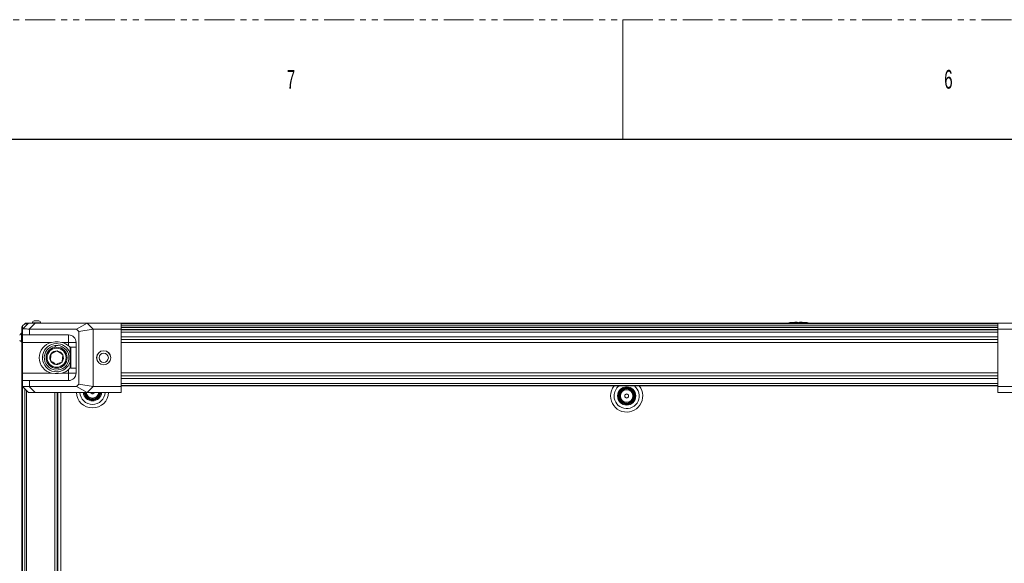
# Model space of a CAD drawing. Header units: millimetres. Extents: x 0 to 1118, y 0 to 864.
# Tile 135 of 248: x 151 to 360, y 748 to 864. Entities that reach past the tile are written whole.
import ezdxf

# ---------------------------------------------------------------- set-up
doc = ezdxf.new("R2010")
doc.units = ezdxf.units.MM
doc.linetypes.add('PHANTOM', pattern=[12.7, 6.35, -1.27, 1.27, -1.27, 1.27, -1.27])
doc.styles.add('SLDTEXTSTYLE1', font='TXT', dxfattribs={"width": 0.6})
doc.styles.add('SLDTEXTSTYLE3', font='TXT', dxfattribs={"width": 0.605})
doc.dimstyles.new('SLDDIMSTYLE1', dxfattribs={"dimtxt": 3.175, "dimasz": 3.302, "dimexe": 0, "dimexo": 0.0625, "dimgap": 0.79375, "dimtad": 0, "dimtih": 1, "dimtoh": 1, "dimdec": 1, "dimlfac": 4, "dimrnd": 1e-09, "dimzin": 12, "dimdsep": 46, "dimtxsty": 'SLDTEXTSTYLE3', "dimsah": 1, "dimcen": 0.09, "dimadec": 0, "dimazin": 3, "dimtfac": 1, "dimtofl": 0, "dimtmove": 0, "dimatfit": 3, "dimfxl": 1, "dimfrac": 2, "dimtolj": 1, "dimtzin": 12, "dimarcsym": 0})

# ---------------------------------------------------------------- blocks, each defined once
blk = doc.blocks.new('_D_2')
at = {"color": 7, "linetype": 'Continuous', "lineweight": 0}
for p, q in [((374.41, 791.8), (439.98, 791.8)), ((438.38, 791.8), (438.38, 757.41)), ((438.38, 718.15), (438.38, 752.53)), ((265.71, 718.15), (439.98, 718.15))]:
    blk.add_line(p, q, dxfattribs=at)
for points in [[(438.38, 791.8), (437.87, 788.49), (438.88, 788.49)], [(438.38, 718.15), (438.88, 721.45), (437.87, 721.45)]]:
    blk.add_solid(points, dxfattribs=at)
at = {"color": 7, "linetype": 'Continuous', "lineweight": 0, "insert": (432.92, 756.63), "char_height": 3.175, "attachment_point": 1, "style": 'SLDTEXTSTYLE3'}
blk.add_mtext('294.6', dxfattribs=at)
blk = doc.blocks.new('_D_3')
at = {"color": 7, "linetype": 'Continuous', "lineweight": 0}
for p, q in [((372.81, 790.2), (372.81, 610.85)), ((264.11, 716.55), (264.11, 610.85)), ((264.11, 612.45), (313, 612.45)), ((372.81, 612.45), (323.91, 612.45))]:
    blk.add_line(p, q, dxfattribs=at)
for points in [[(264.11, 612.45), (267.41, 611.94), (267.41, 612.96)], [(372.81, 612.45), (369.5, 612.96), (369.5, 611.94)]]:
    blk.add_solid(points, dxfattribs=at)
at = {"color": 7, "linetype": 'Continuous', "lineweight": 0, "insert": (313, 614.11), "char_height": 3.175, "attachment_point": 1, "style": 'SLDTEXTSTYLE3'}
blk.add_mtext('434.8', dxfattribs=at)

msp = doc.modelspace()

# ---------------------------------------------------------------- linework, layer by layer
at = {"color": 7, "linetype": 'PHANTOM', "lineweight": 0}
msp.add_line((0, 863.6), (1117.6, 863.6), dxfattribs=at)
at = {"color": 7, "linetype": 'Continuous', "lineweight": 0}
msp.add_line((279.4, 863.6), (279.4, 838.2), dxfattribs=at)
at = {"color": 7, "linetype": 'Continuous', "lineweight": 30}
msp.add_line((12.7, 838.2), (1104.9, 838.2), dxfattribs=at)
at = {"color": 7, "linetype": 'Continuous', "lineweight": 15}
for p, q in [((153.848, 799.235), (153.848, 799.17)), ((155.723, 799.235), (153.848, 799.235)), ((155.313, 799.64), (154.258, 799.64)), ((155.723, 799.17), (155.723, 799.235)), ((157.282, 799.17), (157.433, 799.17)), ((157.433, 799.17), (163.795, 799.17)), ((163.844, 799.17), (368.019, 799.17)), ((163.844, 799.17), (163.844, 799.145)), ((316.932, 799.367), (316.932, 799.272)), ((153.057, 799.145), (151.807, 797.895)), ((151.807, 797.895), (151.807, 796.645)), ((151.807, 797.895), (151.807, 797.895)), ((151.828, 798.567), (152.286, 799.024)), ((154.507, 799.145), (153.057, 799.145)), ((153.257, 797.895), (154.507, 799.145)), ((163.289, 797.895), (153.271, 797.895)), ((153.271, 796.645), (153.271, 797.895)), ((165.575, 799.145), (154.507, 799.145)), ((163.289, 797.895), (165.575, 799.145)), ((163.807, 797.377), (163.289, 797.895)), ((163.807, 797.377), (166.825, 797.895)), ((163.807, 797.377), (163.807, 786.213)), ((166.825, 797.895), (165.575, 799.145)), ((172.807, 799.145), (165.575, 799.145)), ((166.825, 797.895), (172.807, 797.895)), ((166.825, 785.695), (166.825, 797.895)), ((172.807, 797.895), (172.807, 799.145)), ((172.807, 785.695), (172.807, 797.895)), ((172.807, 797.795), (359.057, 797.795)), ((359.057, 799.145), (366.289, 799.145)), ((359.057, 797.895), (359.057, 799.145)), ((359.057, 797.895), (359.057, 785.695)), ((365.039, 797.895), (359.057, 797.895)), ((151.682, 797.004), (151.617, 797.004)), ((151.617, 797.004), (151.617, 795.129)), ((151.617, 795.129), (151.682, 795.129)), ((151.807, 796.645), (153.271, 796.645)), ((151.807, 796.645), (151.807, 795.058)), ((151.807, 795.058), (157.959, 795.058)), ((151.807, 788.533), (151.807, 795.058)), ((153.271, 796.645), (161.594, 796.645)), ((157.959, 795.058), (158.719, 795.145)), ((158.719, 795.145), (159.394, 795.145)), ((159.394, 795.145), (160.155, 795.058)), ((160.155, 795.058), (161.594, 795.058)), ((161.594, 796.645), (161.594, 795.058)), ((163.182, 795.058), (161.594, 795.058)), ((161.594, 795.058), (161.594, 794.322)), ((163.182, 788.533), (163.182, 795.058)), ((151.682, 793.42), (151.682, 793.57)), ((151.682, 787.057), (151.682, 793.42)), ((158.752, 794.024), (158.705, 794.397)), ((158.755, 794.403), (158.802, 794.031)), ((162.057, 794.045), (161.932, 793.92)), ((161.932, 789.67), (161.932, 793.92)), ((163.182, 794.045), (162.057, 794.045)), ((162.057, 794.045), (162.057, 789.569)), ((161.594, 789.269), (161.945, 789.657)), ((161.594, 788.533), (161.594, 789.269)), ((161.932, 789.67), (162.057, 789.545)), ((162.057, 789.569), (162.057, 789.545)), ((162.057, 789.545), (163.182, 789.545)), ((151.682, 652.583), (151.682, 787.008)), ((151.682, 787.008), (151.807, 787.008)), ((151.807, 788.533), (157.959, 788.533)), ((151.807, 786.945), (151.807, 788.533)), ((151.807, 785.695), (151.807, 786.945)), ((151.807, 786.945), (153.271, 786.945)), ((153.271, 786.945), (153.271, 785.695)), ((153.271, 786.945), (161.594, 786.945)), ((157.959, 788.533), (158.719, 788.445)), ((158.719, 788.445), (159.394, 788.445)), ((159.394, 788.445), (160.155, 788.533)), ((160.155, 788.533), (161.594, 788.533)), ((163.182, 788.533), (161.594, 788.533)), ((161.594, 786.945), (161.594, 788.533)), ((151.807, 785.695), (151.807, 785.695)), ((153.057, 784.445), (151.807, 785.695)), ((153.257, 785.695), (154.507, 784.445)), ((163.289, 785.695), (153.271, 785.695)), ((163.807, 786.213), (163.289, 785.695)), ((163.289, 785.695), (165.575, 784.445)), ((163.807, 786.213), (166.825, 785.695)), ((166.825, 785.695), (165.575, 784.445)), ((166.825, 785.695), (172.807, 785.695)), ((359.057, 785.795), (172.807, 785.795)), ((172.807, 785.695), (172.807, 784.445)), ((359.057, 785.695), (359.057, 784.445)), ((365.039, 785.695), (359.057, 785.695)), ((154.507, 784.445), (153.057, 784.445)), ((165.575, 784.445), (154.507, 784.445)), ((159.182, 655.145), (159.182, 784.445)), ((159.319, 784.445), (159.319, 655.145)), ((172.807, 784.445), (165.575, 784.445)), ((166.294, 784.322), (166.294, 784.473)), ((167.069, 784.445), (167.069, 784.322)), ((279.794, 783.447), (279.794, 783.894)), ((280.569, 783.894), (280.569, 783.447)), ((359.057, 784.445), (366.289, 784.445))]:
    msp.add_line(p, q, dxfattribs=at)
at = {"color": 9, "linetype": 'Continuous', "lineweight": 15}
for p, q in [((172.807, 799.024), (359.057, 799.024)), ((172.807, 798.567), (359.057, 798.567)), ((172.807, 798.213), (359.057, 798.213)), ((359.057, 797.705), (172.807, 797.705)), ((172.807, 797.261), (359.057, 797.261)), ((359.057, 796.239), (172.807, 796.239)), ((172.807, 795.662), (359.057, 795.662)), ((359.057, 795.027), (172.807, 795.027)), ((172.807, 788.563), (359.057, 788.563)), ((359.057, 787.928), (172.807, 787.928)), ((172.807, 787.352), (359.057, 787.352)), ((151.828, 653.917), (151.828, 785.674)), ((152.286, 654.374), (152.286, 785.217)), ((152.639, 654.727), (152.639, 784.863)), ((359.057, 786.329), (172.807, 786.329)), ((172.807, 785.885), (359.057, 785.885)), ((158.682, 655.145), (158.682, 784.445)), ((159.307, 655.145), (159.307, 784.445)), ((159.969, 784.445), (159.969, 655.145))]:
    msp.add_line(p, q, dxfattribs=at)
at = {"color": 7, "linetype": 'Continuous', "lineweight": 15, "flags": 128}
for points in [[(156.932, 799.17), (157.03, 799.161), (157.088, 799.145)], [(166.682, 784.098), (166.634, 784.126), (166.585, 784.154), (166.537, 784.182), (166.488, 784.21), (166.44, 784.238), (166.391, 784.266), (166.343, 784.294), (166.294, 784.322)], [(167.069, 784.322), (167.021, 784.294), (166.973, 784.266), (166.924, 784.238), (166.876, 784.21), (166.827, 784.182), (166.779, 784.154), (166.73, 784.126), (166.682, 784.098)], [(279.794, 783.894), (279.843, 783.922), (279.891, 783.95), (279.94, 783.978), (279.988, 784.006), (280.037, 784.034), (280.085, 784.062), (280.134, 784.09), (280.182, 784.118)], [(280.182, 783.223), (280.134, 783.251), (280.085, 783.279), (280.037, 783.307), (279.988, 783.335), (279.94, 783.363), (279.891, 783.391), (279.843, 783.419), (279.794, 783.447)], [(280.182, 784.118), (280.23, 784.09), (280.279, 784.062), (280.327, 784.034), (280.376, 784.006), (280.424, 783.978), (280.473, 783.95), (280.521, 783.922), (280.569, 783.894)], [(280.569, 783.447), (280.521, 783.419), (280.473, 783.391), (280.424, 783.363), (280.376, 783.335), (280.327, 783.307), (280.279, 783.279), (280.23, 783.251), (280.182, 783.223)]]:
    msp.add_lwpolyline(points, dxfattribs=at)
at = {"color": 9, "linetype": 'Continuous', "lineweight": 15, "flags": 128}
msp.add_lwpolyline([(157.282, 799.17), (157.351, 799.161), (157.392, 799.145)], dxfattribs=at)
at = {"color": 7, "linetype": 'Continuous', "lineweight": 15}
for centre, radius in [((159.057, 791.795), 2.25), ((159.057, 791.795), 2.025), ((169.057, 791.795), 1.5), ((169.057, 791.795), 1.485), ((169.057, 791.795), 0.992), ((280.182, 783.67), 1.937), ((280.182, 783.67), 1.75), ((280.182, 783.67), 1.688), ((280.182, 783.67), 1.575), ((280.182, 783.67), 1.5), ((280.182, 783.67), 1.318)]:
    msp.add_circle(centre, radius, dxfattribs=at)
for centre, radius, start, end in [((154.786, 798.697), 1.081, 119.2162, 150.11785), ((154.786, 798.697), 1.081, 29.88215, 60.7838), ((316.682, 785.52), 13.85, 91.03426, 99.74881), ((316.682, 785.52), 13.85, 80.25119, 88.96736), ((152.156, 796.067), 1.081, 119.88215, 150.7838), ((152.156, 796.067), 1.081, 209.2162, 240.11785), ((158.719, 791.795), 3.35, 103.12409, 256.87591), ((159.394, 791.795), 3.35, 48.95007, 76.87591), ((161.594, 795.058), 1.588, 0, 90), ((159.057, 791.795), 3, 46.02499, 343.40216), ((159.057, 791.795), 2.625, 97.70035, 96.60898), ((159.057, 791.795), 1.443, 84.56091, 144.56091), ((159.057, 791.795), 1.443, 24.56091, 84.56091), ((159.057, 791.795), 3, 16.59784, 46.02499), ((159.057, 791.795), 1.443, 144.56091, 204.56091), ((159.057, 791.795), 1.443, 204.56091, 264.56091), ((159.057, 791.795), 1.443, 264.56091, 324.56091), ((159.057, 791.795), 1.443, 324.56091, 24.56091), ((159.394, 791.795), 3.35, 283.12409, 311.04993), ((161.594, 788.533), 1.588, 270, 0), ((166.682, 784.545), 1.75, 183.27583, 356.72417), ((166.682, 784.545), 1.688, 183.3973, 356.6027), ((166.682, 784.545), 1.575, 183.64028, 356.35972), ((166.682, 784.545), 1.5, 183.82255, 356.17745)]:
    msp.add_arc(centre, radius, start, end, dxfattribs=at)
at = {"color": 9, "linetype": 'Continuous', "lineweight": 15}
for centre, radius, start, end in [((280.182, 783.67), 3.417, 141.53928, 180), ((280.182, 783.67), 3.417, 180, 38.46072), ((280.182, 783.67), 2.677, 127.45831, 180), ((280.182, 783.67), 2.677, 180, 52.54169), ((166.682, 784.545), 3.417, 181.67726, 358.32274), ((166.682, 784.545), 2.677, 182.14079, 357.85921), ((166.682, 784.545), 1.938, 182.95852, 357.04148), ((166.682, 784.545), 1.318, 184.35159, 355.64841)]:
    msp.add_arc(centre, radius, start, end, dxfattribs=at)
at = {"color": 7, "linetype": 'Continuous', "lineweight": 15}
for centre, major_axis, ratio, start_param, end_param in [((163.795, 798.67), (0, 0.5), 0.0174551, 5.9656249, 6.2831853), ((156.807, 802.895), (4.619, 4.619), 0.4142136, 3.5301323, 3.5342917), ((152.182, 787.057), (0.5, 0), 0.0174551, 3.1415927, 3.9269908), ((156.807, 780.695), (-4.619, 4.619), 0.4142136, 5.8904862, 5.8946457)]:
    msp.add_ellipse(centre, major_axis=major_axis, ratio=ratio, start_param=start_param, end_param=end_param, dxfattribs=at)
for points, knots in [([(152.286, 799.024), (152.31, 799.046), (152.359, 799.089), (152.447, 799.135), (152.541, 799.165), (152.606, 799.168), (152.639, 799.17)], [0, 0, 0, 0, 0.2500073, 0.4999959, 0.7500091, 1, 1, 1, 1]), ([(152.639, 799.17), (152.651, 799.17), (152.673, 799.17), (152.791, 799.17), (152.928, 799.17), (152.973, 799.17)], [0, 0, 0, 0, 0.4014394, 0.8028191, 1, 1, 1, 1]), ([(316.432, 799.272), (316.432, 799.336), (316.432, 799.399), (316.432, 799.368), (316.432, 799.367)], [0, 0, 0, 0, 0.9930187, 1, 1, 1, 1]), ([(316.932, 799.272), (316.929, 799.269), (316.924, 799.262), (316.88, 799.253), (316.816, 799.247), (316.746, 799.243), (316.672, 799.242), (316.598, 799.244), (316.524, 799.249), (316.467, 799.256), (316.436, 799.264), (316.433, 799.27), (316.432, 799.272)], [0, 0, 0, 0, 0.1082823, 0.2165754, 0.3245221, 0.4317555, 0.4999838, 0.606406, 0.7128179, 0.8195599, 0.9270058, 1, 1, 1, 1]), ([(151.828, 798.567), (151.807, 798.542), (151.763, 798.493), (151.717, 798.405), (151.687, 798.311), (151.684, 798.246), (151.682, 798.213)], [0, 0, 0, 0, 0.250019, 0.5000008, 0.750005, 1, 1, 1, 1]), ([(151.682, 793.42), (151.682, 793.817), (151.682, 794.498), (151.682, 795.407), (151.682, 796.152), (151.682, 796.803), (151.682, 797.343), (151.682, 797.764), (151.682, 798.055), (151.682, 798.195), (151.682, 798.208), (151.682, 798.213)], [0, 0, 0, 0, 0.1584128, 0.2711142, 0.3838356, 0.4991901, 0.6083333, 0.717478, 0.826751, 0.9360045, 1, 1, 1, 1]), ([(151.807, 797.895), (151.822, 797.897), (151.851, 797.901), (152.072, 797.907), (152.421, 797.906), (152.829, 797.899), (153.14, 797.896), (153.257, 797.895)], [0, 0, 0, 0, 0.2138865, 0.4339709, 0.6478586, 0.8679534, 1, 1, 1, 1]), ([(151.828, 793.42), (151.807, 793.42), (151.763, 793.42), (151.717, 793.42), (151.688, 793.42), (151.684, 793.42), (151.682, 793.42)], [0, 0, 0, 0, 0.25000222, 0.49999258, 0.74999543, 1, 1, 1, 1]), ([(159.194, 793.232), (159.104, 793.191), (158.921, 793.107), (158.581, 792.952), (158.217, 792.786), (157.984, 792.679), (157.881, 792.632)], [0, 0, 0, 0, 0.2164572, 0.4403206, 0.7519042, 1, 1, 1, 1]), ([(160.37, 792.395), (160.289, 792.453), (160.125, 792.569), (159.821, 792.786), (159.495, 793.018), (159.286, 793.166), (159.194, 793.232)], [0, 0, 0, 0, 0.2164574, 0.4403164, 0.7519064, 1, 1, 1, 1]), ([(161.958, 793.946), (161.946, 793.962), (161.844, 794.1), (161.712, 794.217), (161.594, 794.322)], [0, 0, 0, 0, 0.1124862, 1, 1, 1, 1]), ([(157.881, 792.632), (157.873, 792.55), (157.851, 792.321), (157.811, 791.898), (157.772, 791.488), (157.751, 791.266), (157.744, 791.195)], [0, 0, 0, 0, 0.1809454, 0.5062923, 0.8439739, 1, 1, 1, 1]), ([(157.744, 791.195), (157.825, 791.138), (157.989, 791.021), (158.293, 790.805), (158.619, 790.573), (158.828, 790.424), (158.92, 790.358)], [0, 0, 0, 0, 0.2164607, 0.4403181, 0.7519007, 1, 1, 1, 1]), ([(158.92, 790.358), (159.01, 790.399), (159.193, 790.483), (159.533, 790.638), (159.897, 790.805), (160.13, 790.911), (160.233, 790.958)], [0, 0, 0, 0, 0.2164586, 0.4403196, 0.7519047, 1, 1, 1, 1]), ([(160.233, 790.958), (160.24, 791.029), (160.261, 791.252), (160.3, 791.661), (160.34, 792.084), (160.362, 792.313), (160.37, 792.395)], [0, 0, 0, 0, 0.156027, 0.4937055, 0.819059, 1, 1, 1, 1]), ([(151.807, 785.695), (151.822, 785.693), (151.851, 785.689), (152.072, 785.683), (152.421, 785.684), (152.829, 785.691), (153.14, 785.694), (153.257, 785.695)], [0, 0, 0, 0, 0.2138865, 0.4339709, 0.6478586, 0.8679534, 1, 1, 1, 1])]:
    msp.add_open_spline(points, degree=3, knots=knots, dxfattribs=at)
at = {"color": 9, "linetype": 'Continuous', "lineweight": 15}
for points, knots in [([(151.828, 798.566), (151.828, 798.561), (151.828, 798.548), (151.833, 798.395), (151.839, 798.18), (151.841, 797.978), (151.842, 797.93)], [0, 0, 0, 0, 0.2014478, 0.5461786, 0.8908932, 1, 1, 1, 1]), ([(152.922, 799.011), (152.889, 799.011), (152.7, 799.013), (152.5, 799.018), (152.317, 799.023), (152.296, 799.024), (152.286, 799.024)], [0, 0, 0, 0, 0.0735056, 0.41543, 0.7076822, 1, 1, 1, 1])]:
    msp.add_open_spline(points, degree=3, knots=knots, dxfattribs=at)

# ---------------------------------------------------------------- texts
at = {"color": 7, "linetype": 'Continuous', "lineweight": 0, "char_height": 3.969, "attachment_point": 1, "style": 'SLDTEXTSTYLE1'}
for s, insert in [('7', (207.963, 852.929)), ('6', (347.663, 852.929))]:
    msp.add_mtext(s, dxfattribs=dict(at, insert=insert))

# ---------------------------------------------------------------- dimensions: what is measured, and where the dimension line sits
at = {"color": 7, "linetype": 'Continuous', "lineweight": 0}
dim = msp.add_linear_dim(base=(438.376, 718.145), p1=(372.807, 791.795), p2=(264.107, 718.145), angle=90, dimstyle='SLDDIMSTYLE1', dxfattribs=at)
dim.commit()
dim.dimension.update_dxf_attribs({"geometry": '_D_2', "text_midpoint": (438.376, 754.97), "dimtype": 160})
dim = msp.add_linear_dim(base=(264.107, 612.451), p1=(372.807, 791.795), p2=(264.107, 718.145), dimstyle='SLDDIMSTYLE1', dxfattribs=at)
dim.commit()
dim.dimension.update_dxf_attribs({"geometry": '_D_3', "text_midpoint": (318.457, 612.451), "dimtype": 160})

doc.saveas('drawing.dxf')
